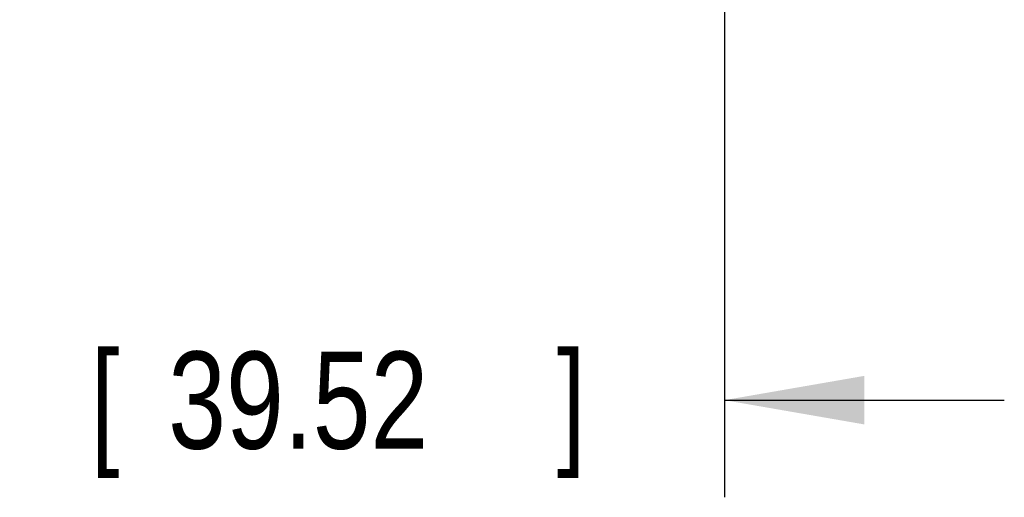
# Model space of a CAD drawing. Header units: inches. Extents: x 0 to 34, y 0 to 22.
# Tile 38 of 78: x 28.3 to 29.5, y 7.3 to 7.9. Entities that reach past the tile are written whole.
import ezdxf

# ---------------------------------------------------------------- set-up
doc = ezdxf.new("R2010")
doc.units = ezdxf.units.IN
doc.header["$LTSCALE"] = 1.87
doc.header["$MEASUREMENT"] = 0
doc.layers.get('0').update_dxf_attribs({"linetype": 'CONTINUOUS'})
doc.layers.add('DIMENSIONS', color=7, linetype='CONTINUOUS')
doc.styles.get("Standard").update_dxf_attribs({"font": 'txt', "width": 0.8})
doc.dimstyles.new('DIMSTYLE_1', dxfattribs={"dimtxt": 0.125, "dimasz": 0.18, "dimexe": 0.18, "dimexo": 0.0625, "dimgap": 0.09, "dimtad": 0, "dimtih": 1, "dimtoh": 1, "dimdec": 3, "dimzin": 4, "dimdsep": 46, "dimtxsty": 'STANDARD', "dimblk": '_FILLED', "dimblk1": '_FILLED', "dimblk2": '_FILLED', "dimcen": 0.09, "dimadec": 0, "dimazin": 0, "dimtp": 0.01, "dimtm": 0.01, "dimtfac": 1, "dimtdec": 3, "dimtofl": 0, "dimtmove": 0, "dimatfit": 3, "dimldrblk": '_FILLED', "dimfxl": 1, "dimtolj": 1, "dimtzin": 4, "dimarcsym": 0})

# ---------------------------------------------------------------- blocks, each defined once
blk = doc.blocks.new('_FILLED')
at = {"color": 0, "linetype": 'BYBLOCK'}
blk.add_solid([(0, 0), (-1, 0.1736), (-1, -0.1736)], dxfattribs=at)
blk = doc.blocks.new('*D5')
at = {"layer": 'DIMENSIONS', "color": 2, "linetype": 'CONTINUOUS'}
for p, q in [((29.1783, 12.7473), (29.1783, 7.2999)), ((27.6226, 8.2276), (27.6226, 7.2999)), ((27.6226, 7.4249), (27.2626, 7.4249)), ((29.1783, 7.4249), (29.5383, 7.4249))]:
    blk.add_line(p, q, dxfattribs=at)
at = {"layer": 'DIMENSIONS', "color": 2, "linetype": 'CONTINUOUS', "xscale": 0.18, "yscale": 0.18, "zscale": 0.18}
blk.add_blockref('_FILLED', (27.6226, 7.4249), dxfattribs=at)
at = {"layer": 'DIMENSIONS', "color": 2, "linetype": 'CONTINUOUS', "xscale": 0.18, "yscale": 0.18, "zscale": 0.18, "rotation": 180}
blk.add_blockref('_FILLED', (29.1783, 7.4249), dxfattribs=at)
at = {"layer": 'DIMENSIONS', "color": 2, "linetype": 'CONTINUOUS', "width": 0.8}
for s, p in [('[', (28.3629, 7.3624)), (']', (28.9629, 7.3624)), ('1.556', (27.7379, 7.3624)), ('39.52', (28.4629, 7.3624))]:
    blk.add_text(s, height=0.125, dxfattribs=at).set_placement(p)

msp = doc.modelspace()

# ---------------------------------------------------------------- dimensions: what is measured, and where the dimension line sits
at = {"layer": 'DIMENSIONS', "color": 2, "linetype": 'CONTINUOUS'}
dim = msp.add_linear_dim(base=(27.6226, 7.4249), p1=(29.1783, 12.7473), p2=(27.6226, 8.2276), angle=180, dimstyle='DIMSTYLE_1', dxfattribs=at)
dim.commit()
dim.dimension.update_dxf_attribs({"geometry": '*D5', "text_midpoint": (28.4004, 7.4249), "dimtype": 160})

doc.saveas('drawing.dxf')
